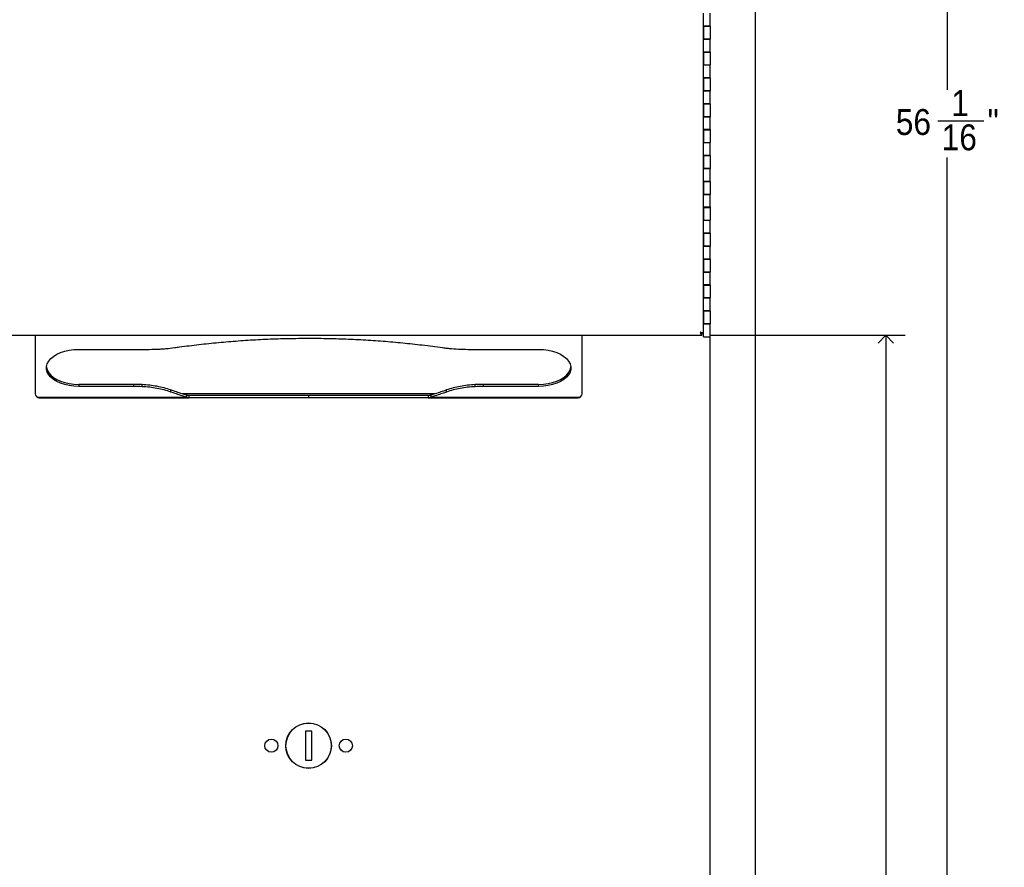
# Model space of a CAD drawing. Header units: inches. Extents: x -3 to 90, y 0 to 120.
# Tile 8 of 20: x 7 to 26, y 37 to 54. Entities that reach past the tile are written whole.
import ezdxf

# ---------------------------------------------------------------- set-up
doc = ezdxf.new("R2010")
doc.units = ezdxf.units.IN
doc.header["$MEASUREMENT"] = 0
doc.linetypes.add('SLD-Solid', pattern=[0])
doc.layers.add('DIMS', color=5, linetype='SLD-Solid')
doc.styles.add('SLDTEXTSTYLE0', font='GOTHIC.TTF', dxfattribs={"width": 0.913})
doc.dimstyles.new('SLDDIMSTYLE1', dxfattribs={"dimtxt": 0.5, "dimasz": 0.3, "dimexe": 0, "dimexo": 0.0625, "dimgap": 0.125, "dimtad": 0, "dimtih": 1, "dimtoh": 1, "dimdec": 6, "dimrnd": 1e-09, "dimzin": 12, "dimdsep": 46, "dimlunit": 5, "dimtxsty": 'SLDTEXTSTYLE0', "dimblk1": 'OPEN90', "dimblk2": 'OPEN90', "dimsah": 1, "dimcen": 0.09, "dimadec": 0, "dimazin": 3, "dimtfac": 1, "dimtofl": 0, "dimtmove": 0, "dimatfit": 3, "dimldrblk": 'OPEN90', "dimfxl": 0, "dimfrac": 2, "dimtolj": 1, "dimtzin": 12, "dimarcsym": 0})

# ---------------------------------------------------------------- blocks, each defined once
blk = doc.blocks.new('_Open90')
at = {"color": 0, "linetype": 'ByBlock', "lineweight": -2}
for p, q in [((0, 0), (-1, 0)), ((-0.5, 0.5), (0, 0)), ((0, 0), (-0.5, -0.5))]:
    blk.add_line(p, q, dxfattribs=at)
blk = doc.blocks.new('_D_1')
at = {"layer": 'DIMS'}
for p, q in [((21.726, 67.013), (25.669, 67.013)), ((25.294, 67.013), (25.294, 52.316)), ((25.117, 51.714), (26.003, 51.714)), ((25.294, 10.954), (25.294, 51.008)), ((21.726, 10.954), (25.669, 10.954))]:
    blk.add_line(p, q, dxfattribs=at)
at = {"layer": 'DIMS', "xscale": 0.3, "yscale": 0.3}
for p, rotation in [((25.294, 67.013, -11.898), 90.00000000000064), ((25.294, 10.954, -11.898), 270.0000000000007)]:
    blk.add_blockref('_Open90', p, dxfattribs=dict(at, rotation=rotation))
at = {"layer": 'DIMS', "char_height": 0.5, "attachment_point": 1, "style": 'SLDTEXTSTYLE0'}
for s, insert in [('1', (25.375, 52.308)), ('56', (24.305, 51.943)), ('"', (26.076, 51.943)), ('16', (25.191, 51.647))]:
    blk.add_mtext(s, dxfattribs=dict(at, insert=insert))
blk = doc.blocks.new('_D_3')
at = {"layer": 'DIMS'}
for p, q in [((20.728, 47.574), (24.488, 47.574)), ((24.113, 47.574), (24.113, 29.841)), ((24.121, 29.238), (24.637, 29.238)), ((24.113, 10.954), (24.113, 28.533)), ((21.726, 10.954), (24.488, 10.954))]:
    blk.add_line(p, q, dxfattribs=at)
at = {"layer": 'DIMS', "xscale": 0.3, "yscale": 0.3}
for p, rotation in [((24.113, 47.574, -11.898), 90.00000000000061), ((24.113, 10.954, -11.898), 270.0000000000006)]:
    blk.add_blockref('_Open90', p, dxfattribs=dict(at, rotation=rotation))
at = {"layer": 'DIMS', "char_height": 0.5, "attachment_point": 1, "style": 'SLDTEXTSTYLE0'}
for s, insert in [('5', (24.194, 29.833)), ('36', (23.309, 29.468)), ('"', (24.71, 29.468)), ('8', (24.194, 29.172))]:
    blk.add_mtext(s, dxfattribs=dict(at, insert=insert))

msp = doc.modelspace()

# ---------------------------------------------------------------- linework, layer by layer
at = {"color": 7, "linetype": 'SLD-Solid', "lineweight": 25}
for p, q in [((21.5925296, 65.6543936), (21.5925296, 12.3144936)), ((20.5927296, 53.5434936), (20.5927296, 53.7934936)), ((20.7177296, 53.5434936), (20.7177296, 53.7934936)), ((20.5927296, 53.5449936), (20.5927296, 53.2949936)), ((20.7177296, 53.5449936), (20.5927296, 53.5449936)), ((20.5927296, 53.5434936), (20.7177296, 53.5434936)), ((20.5927296, 53.2934936), (20.5927296, 53.5434936)), ((20.7177296, 53.5449936), (20.7177296, 53.2949936)), ((20.5927296, 53.2949936), (20.7177296, 53.2949936)), ((20.7177296, 53.2934936), (20.5927296, 53.2934936)), ((20.5927296, 53.0434936), (20.5927296, 53.2934936)), ((20.6227296, 53.2949936), (20.6227296, 53.2934936)), ((20.6877296, 53.2934936), (20.6877296, 53.2949936)), ((20.7177296, 53.0449936), (20.7177296, 53.2949936)), ((20.7177296, 53.0434936), (20.7177296, 53.2934936)), ((20.5927296, 53.0449936), (20.5927296, 52.7949936)), ((20.7177296, 53.0449936), (20.5927296, 53.0449936)), ((20.5927296, 53.0434936), (20.7177296, 53.0434936)), ((20.5927296, 52.7934936), (20.5927296, 53.0434936)), ((20.7177296, 53.0449936), (20.7177296, 52.7949936)), ((20.5927296, 52.7949936), (20.7177296, 52.7949936)), ((20.5927296, 52.5434936), (20.5927296, 52.7934936)), ((20.7177296, 52.7934936), (20.5927296, 52.7934936)), ((20.6227296, 52.7949936), (20.6227296, 52.7934936)), ((20.6877296, 52.7934936), (20.6877296, 52.7949936)), ((20.7177296, 52.5449936), (20.7177296, 52.7949936)), ((20.7177296, 52.5434936), (20.7177296, 52.7934936)), ((20.5927296, 52.5449936), (20.5927296, 52.2949936)), ((20.7177296, 52.5449936), (20.5927296, 52.5449936)), ((20.5927296, 52.5434936), (20.7177296, 52.5434936)), ((20.5927296, 52.2934936), (20.5927296, 52.5434936)), ((20.7177296, 52.5449936), (20.7177296, 52.2949936)), ((20.5927296, 52.2949936), (20.7177296, 52.2949936)), ((20.5927296, 52.0434936), (20.5927296, 52.2934936)), ((20.7177296, 52.2934936), (20.5927296, 52.2934936)), ((20.6227296, 52.2949936), (20.6227296, 52.2934936)), ((20.6877296, 52.2934936), (20.6877296, 52.2949936)), ((20.7177296, 52.0449936), (20.7177296, 52.2949936)), ((20.7177296, 52.0434936), (20.7177296, 52.2934936)), ((20.5927296, 52.0449936), (20.5927296, 51.7949936)), ((20.7177296, 52.0449936), (20.5927296, 52.0449936)), ((20.5927296, 52.0434936), (20.7177296, 52.0434936)), ((20.5927296, 51.7934936), (20.5927296, 52.0434936)), ((20.7177296, 52.0449936), (20.7177296, 51.7949936)), ((20.5927296, 51.7949936), (20.7177296, 51.7949936)), ((20.7177296, 51.7934936), (20.5927296, 51.7934936)), ((20.5927296, 51.5434936), (20.5927296, 51.7934936)), ((20.6227296, 51.7949936), (20.6227296, 51.7934936)), ((20.6877296, 51.7934936), (20.6877296, 51.7949936)), ((20.7177296, 51.5449936), (20.7177296, 51.7949936)), ((20.7177296, 51.5434936), (20.7177296, 51.7934936)), ((20.5927296, 51.5449936), (20.5927296, 51.2949936)), ((20.7177296, 51.5449936), (20.5927296, 51.5449936)), ((20.5927296, 51.5434936), (20.7177296, 51.5434936)), ((20.5927296, 51.2934936), (20.5927296, 51.5434936)), ((20.7177296, 51.5449936), (20.7177296, 51.2949936)), ((20.5927296, 51.2949936), (20.7177296, 51.2949936)), ((20.5927296, 51.0434936), (20.5927296, 51.2934936)), ((20.7177296, 51.2934936), (20.5927296, 51.2934936)), ((20.6227296, 51.2949936), (20.6227296, 51.2934936)), ((20.6877296, 51.2934936), (20.6877296, 51.2949936)), ((20.7177296, 51.0449936), (20.7177296, 51.2949936)), ((20.7177296, 51.0434936), (20.7177296, 51.2934936)), ((20.5927296, 51.0449936), (20.5927296, 50.7949936)), ((20.7177296, 51.0449936), (20.5927296, 51.0449936)), ((20.5927296, 51.0434936), (20.7177296, 51.0434936)), ((20.5927296, 50.7934936), (20.5927296, 51.0434936)), ((20.7177296, 51.0449936), (20.7177296, 50.7949936)), ((20.5927296, 50.7949936), (20.7177296, 50.7949936)), ((20.5927296, 50.5434936), (20.5927296, 50.7934936)), ((20.7177296, 50.7934936), (20.5927296, 50.7934936)), ((20.6227296, 50.7949936), (20.6227296, 50.7934936)), ((20.6877296, 50.7934936), (20.6877296, 50.7949936)), ((20.7177296, 50.5449936), (20.7177296, 50.7949936)), ((20.7177296, 50.5434936), (20.7177296, 50.7934936)), ((20.5927296, 50.5449936), (20.5927296, 50.2949936)), ((20.7177296, 50.5449936), (20.5927296, 50.5449936)), ((20.5927296, 50.5434936), (20.7177296, 50.5434936)), ((20.5927296, 50.2934936), (20.5927296, 50.5434936)), ((20.7177296, 50.5449936), (20.7177296, 50.2949936)), ((20.5927296, 50.2949936), (20.7177296, 50.2949936)), ((20.7177296, 50.2934936), (20.5927296, 50.2934936)), ((20.5927296, 50.0434936), (20.5927296, 50.2934936)), ((20.6227296, 50.2949936), (20.6227296, 50.2934936)), ((20.6877296, 50.2934936), (20.6877296, 50.2949936)), ((20.7177296, 50.0449936), (20.7177296, 50.2949936)), ((20.7177296, 50.0434936), (20.7177296, 50.2934936)), ((20.5927296, 50.0449936), (20.5927296, 49.7949936)), ((20.7177296, 50.0449936), (20.5927296, 50.0449936)), ((20.5927296, 50.0434936), (20.7177296, 50.0434936)), ((20.5927296, 49.7934936), (20.5927296, 50.0434936)), ((20.7177296, 50.0449936), (20.7177296, 49.7949936)), ((20.5927296, 49.7949936), (20.7177296, 49.7949936)), ((20.5927296, 49.5434936), (20.5927296, 49.7934936)), ((20.7177296, 49.7934936), (20.5927296, 49.7934936)), ((20.6227296, 49.7949936), (20.6227296, 49.7934936)), ((20.6877296, 49.7934936), (20.6877296, 49.7949936)), ((20.7177296, 49.5449936), (20.7177296, 49.7949936)), ((20.7177296, 49.5434936), (20.7177296, 49.7934936)), ((20.5927296, 49.5449936), (20.5927296, 49.2949936)), ((20.7177296, 49.5449936), (20.5927296, 49.5449936)), ((20.5927296, 49.5434936), (20.7177296, 49.5434936)), ((20.5927296, 49.2934936), (20.5927296, 49.5434936)), ((20.7177296, 49.5449936), (20.7177296, 49.2949936)), ((20.5927296, 49.2949936), (20.7177296, 49.2949936)), ((20.7177296, 49.2934936), (20.5927296, 49.2934936)), ((20.5927296, 49.0434936), (20.5927296, 49.2934936)), ((20.6227296, 49.2949936), (20.6227296, 49.2934936)), ((20.6877296, 49.2934936), (20.6877296, 49.2949936)), ((20.7177296, 49.0449936), (20.7177296, 49.2949936)), ((20.7177296, 49.0434936), (20.7177296, 49.2934936)), ((20.5927296, 49.0449936), (20.5927296, 48.7949936)), ((20.7177296, 49.0449936), (20.5927296, 49.0449936)), ((20.5927296, 49.0434936), (20.7177296, 49.0434936)), ((20.5927296, 48.7934936), (20.5927296, 49.0434936)), ((20.7177296, 49.0449936), (20.7177296, 48.7949936)), ((20.5927296, 48.7949936), (20.7177296, 48.7949936)), ((20.7177296, 48.7934936), (20.5927296, 48.7934936)), ((20.5927296, 48.5434936), (20.5927296, 48.7934936)), ((20.6227296, 48.7949936), (20.6227296, 48.7934936)), ((20.6877296, 48.7934936), (20.6877296, 48.7949936)), ((20.7177296, 48.5449936), (20.7177296, 48.7949936)), ((20.7177296, 48.5434936), (20.7177296, 48.7934936)), ((20.5927296, 48.5449936), (20.5927296, 48.2949936)), ((20.7177296, 48.5449936), (20.5927296, 48.5449936)), ((20.5927296, 48.5434936), (20.7177296, 48.5434936)), ((20.5927296, 48.2934936), (20.5927296, 48.5434936)), ((20.7177296, 48.5449936), (20.7177296, 48.2949936)), ((20.5927296, 48.2949936), (20.7177296, 48.2949936)), ((20.5927296, 48.0434936), (20.5927296, 48.2934936)), ((20.7177296, 48.2934936), (20.5927296, 48.2934936)), ((20.6227296, 48.2949936), (20.6227296, 48.2934936)), ((20.6877296, 48.2934936), (20.6877296, 48.2949936)), ((20.7177296, 48.0449936), (20.7177296, 48.2949936)), ((20.7177296, 48.0434936), (20.7177296, 48.2934936)), ((20.5927296, 48.0449936), (20.5927296, 47.7949936)), ((20.7177296, 48.0449936), (20.5927296, 48.0449936)), ((20.5927296, 48.0434936), (20.7177296, 48.0434936)), ((20.5927296, 47.7934936), (20.5927296, 48.0434936)), ((20.7177296, 48.0449936), (20.7177296, 47.7949936)), ((20.5927296, 47.7949936), (20.7177296, 47.7949936)), ((20.7177296, 47.7934936), (20.5927296, 47.7934936)), ((20.5927296, 47.5434936), (20.5927296, 47.7934936)), ((20.6227296, 47.7949936), (20.6227296, 47.7934936)), ((20.6877296, 47.7934936), (20.6877296, 47.7949936)), ((20.7177296, 12.3594936), (20.7177296, 47.7949936)), ((20.7177296, 47.5434936), (20.7177296, 47.7934936)), ((5.3117296, 47.5744936), (20.5617296, 47.5744936)), ((7.6863296, 47.5744936), (7.6863296, 46.4426105)), ((18.2523296, 46.4426105), (18.2523296, 47.5744936)), ((20.5617296, 47.5744936), (20.5617296, 47.6044936)), ((20.5927296, 47.6054936), (20.5627296, 47.6054936)), ((20.5927296, 47.5434936), (20.7177296, 47.5434936)), ((8.5318296, 47.3011711), (9.8448574, 47.3011711)), ((16.0938018, 47.3011711), (17.4068296, 47.3011711)), ((8.5318296, 46.6235199), (8.5318296, 46.5842006)), ((9.5954276, 46.6235199), (8.5318296, 46.6235199)), ((9.5954276, 46.5842006), (8.5318296, 46.5842006)), ((9.5954276, 46.5842006), (9.5954276, 46.6235199)), ((9.7543156, 46.5805748), (9.7543156, 46.6198941)), ((16.1843436, 46.5805748), (16.1843436, 46.6198941)), ((16.3432316, 46.5842006), (16.3432316, 46.6235199)), ((17.4068296, 46.6235199), (16.3432316, 46.6235199)), ((17.4068296, 46.5842006), (16.3432316, 46.5842006)), ((17.4068296, 46.5842006), (17.4068296, 46.6235199)), ((7.7343296, 46.3626105), (7.7343296, 46.3825493)), ((10.3071637, 46.4775289), (10.3071637, 46.5168482)), ((10.6108571, 46.4163976), (10.6108571, 46.3770783)), ((10.6627146, 46.3626105), (10.6627146, 46.4106105)), ((12.9693296, 46.3626105), (12.9693296, 46.4106105)), ((15.2759446, 46.4106105), (15.2759446, 46.3626105)), ((15.3278021, 46.4163976), (15.3278021, 46.3770783)), ((15.6314955, 46.4775289), (15.6314955, 46.5168482)), ((18.2043296, 46.3825493), (18.2043296, 46.3626105)), ((7.7663296, 46.3626105), (7.7343296, 46.3626105)), ((7.7663296, 46.3770783), (10.6108571, 46.3770783)), ((7.7663296, 46.3770783), (7.7663296, 46.3626105)), ((7.7663296, 46.3626105), (10.6627146, 46.3626105)), ((15.2759446, 46.3626105), (18.1723296, 46.3626105)), ((15.3278021, 46.3770783), (18.1723296, 46.3770783)), ((18.1723296, 46.3626105), (18.1723296, 46.3770783)), ((18.2043296, 46.3626105), (18.1723296, 46.3626105)), ((13.0302296, 39.9284212), (12.9052296, 39.9284212)), ((12.9052296, 39.9284212), (12.9052296, 39.3645661)), ((13.0302296, 39.3645661), (13.0302296, 39.9284212)), ((12.9052296, 39.3645661), (13.0302296, 39.3645661))]:
    msp.add_line(p, q, dxfattribs=at)
at = {"color": 8, "linetype": 'SLD-Solid', "lineweight": 25}
msp.add_line((15.4083716, 46.4426105), (10.527982, 46.4426105), dxfattribs=at)
at = {"color": 7, "linetype": 'SLD-Solid', "lineweight": 25, "flags": 128}
for points in [[(8.5318296, 46.5842006), (8.4386782, 46.5882045), (8.3476076, 46.6001271), (8.2606523, 46.6197018), (8.1797546, 46.6464914), (8.1067216, 46.6798975), (8.0431849, 46.7191739), (7.9905637, 46.7634432), (7.9500335, 46.8117165), (7.9224996, 46.8629154), (7.9085772, 46.9158962), (7.9085772, 46.9694755), (7.9224996, 47.0224563), (7.9500335, 47.0736552), (7.9905637, 47.1219285), (8.0431849, 47.1661977), (8.1067216, 47.2054741), (8.1797546, 47.2388803), (8.2606523, 47.2656699), (8.3476076, 47.2852446), (8.4386782, 47.2971671), (8.5318296, 47.3011711)], [(17.4068296, 47.3011711), (17.499981, 47.2971671), (17.5910516, 47.2852446), (17.6780069, 47.2656699), (17.7589046, 47.2388803), (17.8319375, 47.2054741), (17.8954743, 47.1661977), (17.9480955, 47.1219285), (17.9886257, 47.0736552), (18.0161595, 47.0224563), (18.030082, 46.9694755), (18.030082, 46.9158962), (18.0161595, 46.8629154), (17.9886257, 46.8117165), (17.9480955, 46.7634432), (17.8954743, 46.7191739), (17.8319375, 46.6798975), (17.7589046, 46.6464914), (17.6780069, 46.6197018), (17.5910516, 46.6001271), (17.499981, 46.5882045), (17.4068296, 46.5842006)], [(7.9077701, 46.9623455), (7.9085772, 46.9552155), (7.9224996, 46.9022347), (7.9500335, 46.8510358), (7.9905637, 46.8027625), (8.0431849, 46.7584932), (8.1067216, 46.7192168), (8.1797546, 46.6858107), (8.2606523, 46.6590211), (8.3476076, 46.6394464), (8.4386782, 46.6275238), (8.5318296, 46.6235199)], [(17.4068296, 46.6235199), (17.499981, 46.6275238), (17.5910516, 46.6394464), (17.6780069, 46.6590211), (17.7589046, 46.6858107), (17.8319375, 46.7192168), (17.8954743, 46.7584932), (17.9480955, 46.8027625), (17.9886257, 46.8510358), (18.0161595, 46.9022347), (18.030082, 46.9552155), (18.030889, 46.9623455)]]:
    msp.add_lwpolyline(points, dxfattribs=at)
at = {"color": 7, "linetype": 'SLD-Solid', "lineweight": 25}
for centre, radius in [((12.9677296, 39.6464936), 0.44), ((12.9677296, 39.6464936), 0.4375), ((12.2497296, 39.6464936), 0.127), ((13.6857296, 39.6464936), 0.127)]:
    msp.add_circle(centre, radius, dxfattribs=at)
for centre, radius, start, end in [((9.8449088, 52.5251393), 5.2239682, 269.99943599, 272.09402811), ((16.0937504, 52.5251393), 5.2239682, 267.90597189, 270.00056401), ((9.5954943, 43.143248), 3.4802719, 87.38441405, 90.00109855), ((9.5954943, 43.1039287), 3.4802719, 87.38441405, 90.00109855), ((16.3431649, 43.143248), 3.4802719, 89.99890145, 92.61558595), ((16.3431649, 43.1039287), 3.4802719, 89.99890145, 92.61558595), ((7.7597498, 46.4506429), 0.0738583, 186.24354639, 275.1110738), ((18.1789094, 46.4506429), 0.0738583, 264.8889262, 353.75645361)]:
    msp.add_arc(centre, radius, start, end, dxfattribs=at)
for points in [[(20.5307296, 47.6364936), (20.5388539, 47.6339103), (20.5551025, 47.6287436), (20.5755963, 47.6209936), (20.5899337, 47.6132436), (20.5917976, 47.608077), (20.5927296, 47.6054936)], [(20.5627296, 47.6054936), (20.5622486, 47.608077), (20.5612866, 47.6132436), (20.5538866, 47.6209936), (20.5433091, 47.6287436), (20.5349228, 47.6339103), (20.5307296, 47.6364936)], [(20.5617296, 47.5744936), (20.5591463, 47.5754256), (20.5539796, 47.5772895), (20.5462296, 47.5916269), (20.5384796, 47.6121207), (20.5333129, 47.6283693), (20.5307296, 47.6364936)], [(20.5617296, 47.6044936), (20.5591463, 47.6049746), (20.5539796, 47.6059367), (20.5462296, 47.6133366), (20.5384796, 47.6239141), (20.5333129, 47.6323004), (20.5307296, 47.6364936)]]:
    msp.add_open_spline(points, degree=3, dxfattribs=at)
for points, knots in [([(10.0357903, 47.3046596), (10.0650378, 47.3059552), (10.123533, 47.3085463), (10.2398803, 47.3171855), (10.3258091, 47.3279338), (10.3830617, 47.3350951)], [0, 0, 0, 0, 0.25021830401, 0.50043661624, 1, 1, 1, 1]), ([(10.3830617, 47.3350951), (10.4141679, 47.3394037), (10.5697153, 47.3609487), (10.8512668, 47.395996), (11.2291499, 47.4355513), (11.5458903, 47.4621414), (11.8636846, 47.4839314), (12.1855541, 47.5008812), (12.5755197, 47.513836), (12.8379995, 47.5154531), (12.9693296, 47.5162623)], [0, 0, 0, 0, 0.0367589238, 0.183814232, 0.3308704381, 0.4779274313, 0.5514475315, 0.6985054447, 0.8491491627, 1, 1, 1, 1]), ([(12.9693296, 47.5162623), (13.0013298, 47.5162099), (13.1613508, 47.5159481), (13.4493578, 47.5113105), (13.8327297, 47.4974071), (14.2149787, 47.4755414), (14.5956397, 47.4459486), (14.9111096, 47.414824), (15.2314393, 47.3786199), (15.4246809, 47.3526733), (15.5555975, 47.3350951)], [0, 0, 0, 0, 0.0367589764, 0.1838175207, 0.33087586, 0.4779338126, 0.6249912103, 0.7720479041, 0.8455678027, 1, 1, 1, 1]), ([(15.5555975, 47.3350951), (15.584185, 47.3313219), (15.64136, 47.3237755), (15.7568964, 47.312092), (15.8445003, 47.3076315), (15.9028689, 47.3046596)], [0, 0, 0, 0, 0.250218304, 0.5004366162, 1, 1, 1, 1]), ([(10.3071637, 46.5168482), (10.2643571, 46.5307469), (10.1787439, 46.5585444), (10.0413933, 46.5885272), (9.8996969, 46.6104196), (9.802996, 46.6167216), (9.7543156, 46.6198941)], [0, 0, 0, 0, 0.2513476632, 0.5026957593, 0.7496509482, 1, 1, 1, 1]), ([(10.3071637, 46.4775289), (10.2643571, 46.4914276), (10.1787439, 46.5192251), (10.0413933, 46.5492079), (9.8996969, 46.5711003), (9.802996, 46.5774023), (9.7543156, 46.5805748)], [0, 0, 0, 0, 0.2513476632, 0.5026957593, 0.7496509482, 1, 1, 1, 1]), ([(16.1843436, 46.6198941), (16.1354698, 46.6167044), (16.037722, 46.6103251), (15.8958804, 46.5882689), (15.758815, 46.5582026), (15.674128, 46.5306956), (15.6314955, 46.5168482)], [0, 0, 0, 0, 0.2513476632, 0.5026957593, 0.7496509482, 1, 1, 1, 1]), ([(16.1843436, 46.5805748), (16.1354698, 46.5773851), (16.037722, 46.5710058), (15.8958804, 46.5489496), (15.758815, 46.5188833), (15.674128, 46.4913763), (15.6314955, 46.4775289)], [0, 0, 0, 0, 0.2513476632, 0.5026957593, 0.7496509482, 1, 1, 1, 1]), ([(10.6108571, 46.4163976), (10.5827774, 46.4252034), (10.4802322, 46.4573617), (10.3799708, 46.4918232), (10.3071637, 46.5168482)], [0, 0, 0, 0, 0.27382740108, 1, 1, 1, 1]), ([(10.6108571, 46.3770783), (10.5827774, 46.3858841), (10.4802322, 46.4180424), (10.3799708, 46.4525039), (10.3071637, 46.4775289)], [0, 0, 0, 0, 0.27382740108, 1, 1, 1, 1]), ([(10.6627146, 46.4106105), (10.6577152, 46.4107088), (10.6477163, 46.4109053), (10.6304293, 46.4125975), (10.6181483, 46.414982), (10.6108571, 46.4163976)], [0, 0, 0, 0, 0.2889117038, 0.5778265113, 1, 1, 1, 1]), ([(12.9693296, 46.4106105), (12.9373281, 46.4106105), (12.7772045, 46.4106105), (12.48917, 46.4106105), (12.1088875, 46.4106105), (11.7348196, 46.4106105), (11.3683325, 46.4106105), (11.0093486, 46.4106105), (10.778441, 46.4106105), (10.6627146, 46.4106105)], [0, 0, 0, 0, 0.0398394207, 0.19934151, 0.3588361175, 0.5183178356, 0.6777834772, 0.8385113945, 1, 1, 1, 1]), ([(15.2759446, 46.4106105), (15.2475965, 46.4106105), (15.1058008, 46.4106105), (14.8447822, 46.4106105), (14.4866336, 46.4106105), (14.1188893, 46.4106105), (13.7424186, 46.4106105), (13.3583379, 46.4106105), (13.0993307, 46.4106105), (12.9693296, 46.4106105)], [0, 0, 0, 0, 0.03983845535, 0.19927019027, 0.35871814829, 0.5181831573, 0.67766444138, 0.83821300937, 1, 1, 1, 1]), ([(15.3278021, 46.4163976), (15.3228139, 46.415394), (15.3128376, 46.4133868), (15.2955572, 46.4111536), (15.2832508, 46.4108128), (15.2759446, 46.4106105)], [0, 0, 0, 0, 0.2889194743, 0.577835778, 1, 1, 1, 1]), ([(15.6314955, 46.5168482), (15.604138, 46.5073239), (15.50423, 46.4725421), (15.4020225, 46.4400167), (15.3278021, 46.4163976)], [0, 0, 0, 0, 0.2738268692, 1, 1, 1, 1]), ([(15.6314955, 46.4775289), (15.604138, 46.4680046), (15.50423, 46.4332228), (15.4020225, 46.4006974), (15.3278021, 46.3770783)], [0, 0, 0, 0, 0.2738268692, 1, 1, 1, 1]), ([(10.6627146, 46.3626105), (10.6578305, 46.3628454), (10.6480621, 46.3633152), (10.6307717, 46.3674451), (10.6183897, 46.3734346), (10.6108571, 46.3770783)], [0, 0, 0, 0, 0.281420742, 0.5628479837, 1, 1, 1, 1]), ([(12.9693296, 46.3626105), (12.9373281, 46.3626105), (12.7772045, 46.3626105), (12.48917, 46.3626105), (12.1088875, 46.3626105), (11.7348196, 46.3626105), (11.3683325, 46.3626105), (11.0093486, 46.3626105), (10.778441, 46.3626105), (10.6627146, 46.3626105)], [0, 0, 0, 0, 0.0398394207, 0.19934151, 0.3588361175, 0.5183178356, 0.6777834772, 0.8385113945, 1, 1, 1, 1]), ([(15.2759446, 46.3626105), (15.2475965, 46.3626105), (15.1058008, 46.3626105), (14.8447822, 46.3626105), (14.4866336, 46.3626105), (14.1188893, 46.3626105), (13.7424186, 46.3626105), (13.3583379, 46.3626105), (13.0993307, 46.3626105), (12.9693296, 46.3626105)], [0, 0, 0, 0, 0.0398384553, 0.1992701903, 0.3587181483, 0.5181831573, 0.6776644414, 0.8382130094, 1, 1, 1, 1]), ([(15.3278021, 46.3770783), (15.3229598, 46.3746368), (15.3132752, 46.3697537), (15.2960141, 46.3640502), (15.2835357, 46.3631551), (15.2759446, 46.3626105)], [0, 0, 0, 0, 0.2814367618, 0.5628670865, 1, 1, 1, 1])]:
    msp.add_open_spline(points, degree=3, knots=knots, dxfattribs=at)

# ---------------------------------------------------------------- dimensions: what is measured, and where the dimension line sits
at = {"layer": 'DIMS'}
for base, p2, picture, middle in [((25.2937864, 67.0130936), (21.5594641, 67.0130936), '_D_1', (25.2937864, 51.6622619)), ((24.112684, 47.5744936), (20.5617296, 47.5744936), '_D_3', (24.112684, 29.186997))]:
    dim = msp.add_linear_dim(base=base, p1=(21.5592641, 10.9538936), p2=p2, angle=90, dimstyle='SLDDIMSTYLE1', dxfattribs=at)
    dim.commit()
    dim.dimension.update_dxf_attribs({"geometry": picture, "text_midpoint": middle, "dimtype": 160})

doc.saveas('drawing.dxf')
